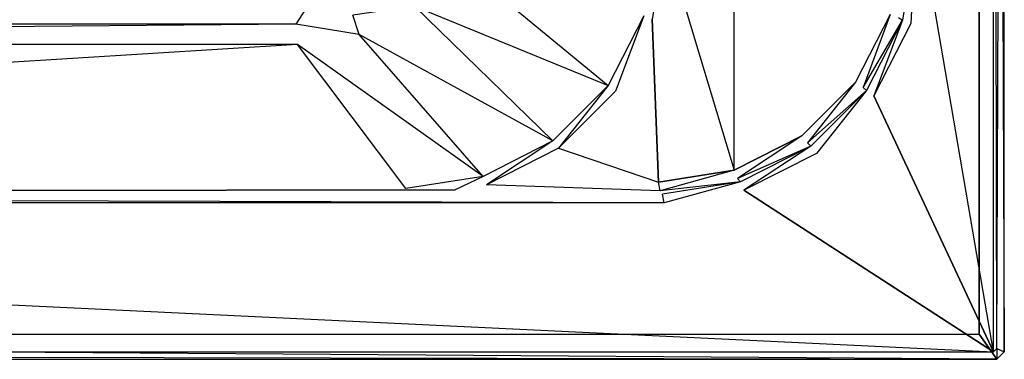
# Model space of a CAD drawing. Extents: x 0 to 1.4, y -0.7 to 0.
# Tile 3 of 7: x 1.01 to 1.4, y -0.7 to -0.57. Entities that reach past the tile are written whole.
import ezdxf

# ---------------------------------------------------------------- set-up
doc = ezdxf.new("R2010")
doc.units = 0
for name, color, linetype in [('L10_WANNE__N_BA147ARA2PWV__6___', 7, 'CONTINUOUS'), ('L12_WANNE__N_BA147ARA2PWV__9___', 7, 'CONTINUOUS'), ('L13_WANNE__N_BA147ARA2PWV__10__', 7, 'CONTINUOUS'), ('L4_WANNE__N_BA147ARA2PWV__9___R', 7, 'CONTINUOUS'), ('L5_WANNE__N_BA147ARA2PWV__1___R', 7, 'CONTINUOUS'), ('L6_WANNE__N_BA147ARA2PWV__2___R', 7, 'CONTINUOUS'), ('L7_WANNE__N_BA147ARA2PWV__3___R', 7, 'CONTINUOUS'), ('L8_WANNE__N_BA147ARA2PWV__4___R', 7, 'CONTINUOUS'), ('L9_WANNE__N_BA147ARA2PWV__5___R', 7, 'CONTINUOUS')]:
    doc.layers.add(name, color=color, linetype=linetype)

msp = doc.modelspace()

# ---------------------------------------------------------------- linework, layer by layer
at = {"layer": 'L10_WANNE__N_BA147ARA2PWV__6___', "color": 8}
for points, invisible_edges in [([(1.246034, -0.593644, 0.445), (1.257191, -0.563868, 0.442056), (1.243121, -0.591482, 0.442059), (1.246034, -0.593644, 0.445)], 13), ([(1.257191, -0.563868, 0.442056), (1.246034, -0.593644, 0.445), (1.260558, -0.56514, 0.445), (1.257191, -0.563868, 0.442056)], 14), ([(1.223414, -0.616265, 0.445), (1.243121, -0.591482, 0.442059), (1.221207, -0.613398, 0.442058), (1.223414, -0.616265, 0.445)], 13), ([(1.243121, -0.591482, 0.442059), (1.223414, -0.616265, 0.445), (1.246034, -0.593644, 0.445), (1.243121, -0.591482, 0.442059)], 14), ([(1.19491, -0.630789, 0.444999), (1.221207, -0.613398, 0.442058), (1.193592, -0.627467, 0.442056), (1.19491, -0.630789, 0.444999)], 13), ([(1.221207, -0.613398, 0.442058), (1.19491, -0.630789, 0.444999), (1.223414, -0.616265, 0.445), (1.221207, -0.613398, 0.442058)], 14), ([(1.18249, -0.632756, 0.445), (1.193592, -0.627467, 0.442056), (1.162981, -0.632314, 0.442051), (1.18249, -0.632756, 0.445)], 13), ([(1.193592, -0.627467, 0.442056), (1.18249, -0.632756, 0.445), (1.19491, -0.630789, 0.444999), (1.193592, -0.627467, 0.442056)], 14)]:
    msp.add_3dface(points, dxfattribs=dict(at, invisible_edges=invisible_edges))
at = {"layer": 'L12_WANNE__N_BA147ARA2PWV__9___', "color": 8}
for points, invisible_edges in [([(1.397, 0, 0.422), (1.39, -0.01, 0.422), (1.397, -0.7, 0.422), (1.397, 0, 0.422)], 15), ([(1.397, 0, 0.422), (1.397, -0.7, 0.422), (1.4, -0.697, 0.422), (1.397, 0, 0.422)], 15), ([(1.397, 0, 0.422), (1.4, -0.697, 0.422), (1.4, -0.003, 0.422), (1.397, 0, 0.422)], 15), ([(1.39, -0.69, 0.422), (1.397, -0.7, 0.422), (1.39, -0.01, 0.422), (1.39, -0.69, 0.422)], 10), ([(0.01, -0.69, 0.422), (0.003, -0.7, 0.422), (1.397, -0.7, 0.422), (0.01, -0.69, 0.422)], 10), ([(0.01, -0.69, 0.422), (1.397, -0.7, 0.422), (1.39, -0.69, 0.422), (0.01, -0.69, 0.422)], 13)]:
    msp.add_3dface(points, dxfattribs=dict(at, invisible_edges=invisible_edges))
at = {"layer": 'L13_WANNE__N_BA147ARA2PWV__10__', "color": 8}
for points, invisible_edges in [([(1.39, -0.01, 0.422), (1.39, -0.69, 0.425), (1.39, -0.69, 0.422), (1.39, -0.01, 0.422)], 13), ([(1.39, -0.69, 0.425), (1.39, -0.01, 0.422), (1.39, -0.01, 0.425), (1.39, -0.69, 0.425)], 14), ([(1.39, -0.69, 0.425), (0.01, -0.69, 0.422), (1.39, -0.69, 0.422), (1.39, -0.69, 0.425)], 13), ([(0.01, -0.69, 0.422), (1.39, -0.69, 0.425), (0.01, -0.69, 0.425), (0.01, -0.69, 0.422)], 14)]:
    msp.add_3dface(points, dxfattribs=dict(at, invisible_edges=invisible_edges))
at = {"layer": 'L4_WANNE__N_BA147ARA2PWV__9___R', "color": 8}
for points, invisible_edges in [([(1.397, 0, 0.425), (1.39, -0.01, 0.425), (1.397, -0.7, 0.425), (1.397, 0, 0.425)], 15), ([(1.397, 0, 0.425), (1.397, -0.7, 0.425), (1.4, -0.697, 0.425), (1.397, 0, 0.425)], 15), ([(1.397, 0, 0.425), (1.4, -0.697, 0.425), (1.4, -0.003, 0.425), (1.397, 0, 0.425)], 10), ([(1.39, -0.69, 0.425), (1.397, -0.7, 0.425), (1.39, -0.01, 0.425), (1.39, -0.69, 0.425)], 10), ([(0.01, -0.69, 0.425), (0.003, -0.7, 0.425), (1.397, -0.7, 0.425), (0.01, -0.69, 0.425)], 10), ([(0.01, -0.69, 0.425), (1.397, -0.7, 0.425), (1.39, -0.69, 0.425), (0.01, -0.69, 0.425)], 13)]:
    msp.add_3dface(points, dxfattribs=dict(at, invisible_edges=invisible_edges))
at = {"layer": 'L5_WANNE__N_BA147ARA2PWV__1___R', "color": 8}
for points, invisible_edges in [([(1.362995, -0.56684, 0.46), (1.364514, -0.534714, 0.457054), (1.359628, -0.565568, 0.457057), (1.362995, -0.56684, 0.46)], 13), ([(1.364514, -0.534714, 0.457054), (1.362995, -0.56684, 0.46), (1.368001, -0.535236, 0.459999), (1.364514, -0.534714, 0.457054)], 14), ([(1.348359, -0.595564, 0.46), (1.359628, -0.565568, 0.457057), (1.345446, -0.593402, 0.457059), (1.348359, -0.595564, 0.46)], 13), ([(1.359628, -0.565568, 0.457057), (1.348359, -0.595564, 0.46), (1.362995, -0.56684, 0.46), (1.359628, -0.565568, 0.457057)], 14), ([(1.325563, -0.618358, 0.46), (1.345446, -0.593402, 0.457059), (1.323357, -0.615491, 0.457058), (1.325563, -0.618358, 0.46)], 13), ([(1.345446, -0.593402, 0.457059), (1.325563, -0.618358, 0.46), (1.348359, -0.595564, 0.46), (1.345446, -0.593402, 0.457059)], 14), ([(1.29684, -0.632992, 0.46), (1.323357, -0.615491, 0.457058), (1.295523, -0.629673, 0.457056), (1.29684, -0.632992, 0.46)], 13), ([(1.323357, -0.615491, 0.457058), (1.29684, -0.632992, 0.46), (1.325563, -0.618358, 0.46), (1.323357, -0.615491, 0.457058)], 14), ([(1.265236, -0.638, 0.46), (1.295523, -0.629673, 0.457056), (1.264668, -0.634559, 0.457051), (1.265236, -0.638, 0.46)], 13), ([(1.295523, -0.629673, 0.457056), (1.265236, -0.638, 0.46), (1.29684, -0.632992, 0.46), (1.295523, -0.629673, 0.457056)], 14), ([(1.265236, -0.638, 0.46), (0.165754, -0.63457, 0.457128), (0.164764, -0.638, 0.46), (1.265236, -0.638, 0.46)], 14), ([(1.265236, -0.638, 0.46), (1.264668, -0.634559, 0.457051), (0.165754, -0.63457, 0.457128), (1.265236, -0.638, 0.46)], 14)]:
    msp.add_3dface(points, dxfattribs=dict(at, invisible_edges=invisible_edges))
at = {"layer": 'L6_WANNE__N_BA147ARA2PWV__2___R', "color": 8}
for points, invisible_edges in [([(1.395757, -0.003, 0.46), (1.368001, -0.535236, 0.459999), (1.395757, -0.697, 0.46), (1.395757, -0.003, 0.46)], 10), ([(1.395757, -0.003, 0.46), (1.395757, -0.697, 0.46), (1.397, -0.695757, 0.46), (1.395757, -0.003, 0.46)], 11), ([(1.395757, -0.003, 0.46), (1.397, -0.695757, 0.46), (1.397, -0.004243, 0.46), (1.395757, -0.003, 0.46)], 15), ([(1.4, -0.003, 0.457), (1.397, -0.695757, 0.46), (1.4, -0.697, 0.457), (1.4, -0.003, 0.457)], 13), ([(1.397, -0.695757, 0.46), (1.4, -0.003, 0.457), (1.397, -0.004243, 0.46), (1.397, -0.695757, 0.46)], 14), ([(1.4, -0.003, 0.425), (1.4, -0.697, 0.457), (1.4, -0.697, 0.425), (1.4, -0.003, 0.425)], 13), ([(1.4, -0.697, 0.457), (1.4, -0.003, 0.425), (1.4, -0.003, 0.457), (1.4, -0.697, 0.457)], 14), ([(1.362995, -0.56684, 0.46), (1.395757, -0.697, 0.46), (1.368001, -0.535236, 0.459999), (1.362995, -0.56684, 0.46)], 13), ([(1.348359, -0.595564, 0.46), (1.395757, -0.697, 0.46), (1.362995, -0.56684, 0.46), (1.348359, -0.595564, 0.46)], 10), ([(1.325563, -0.618358, 0.46), (1.395757, -0.697, 0.46), (1.348359, -0.595564, 0.46), (1.325563, -0.618358, 0.46)], 13), ([(1.29684, -0.632992, 0.46), (1.395757, -0.697, 0.46), (1.325563, -0.618358, 0.46), (1.29684, -0.632992, 0.46)], 10), ([(1.265236, -0.638, 0.46), (1.395757, -0.697, 0.46), (1.29684, -0.632992, 0.46), (1.265236, -0.638, 0.46)], 13), ([(0.164764, -0.638, 0.46), (0.004243, -0.697, 0.46), (1.395757, -0.697, 0.46), (0.164764, -0.638, 0.46)], 13), ([(0.164764, -0.638, 0.46), (1.395757, -0.697, 0.46), (1.265236, -0.638, 0.46), (0.164764, -0.638, 0.46)], 10), ([(1.397, -0.7, 0.457), (0.004243, -0.697, 0.46), (0.003, -0.7, 0.457), (1.397, -0.7, 0.457)], 13), ([(0.004243, -0.697, 0.46), (1.397, -0.7, 0.457), (1.395757, -0.697, 0.46), (0.004243, -0.697, 0.46)], 14), ([(1.397, -0.7, 0.457), (1.397, -0.695757, 0.46), (1.395757, -0.697, 0.46), (1.397, -0.7, 0.457)], 13), ([(1.397, -0.695757, 0.46), (1.397, -0.7, 0.457), (1.4, -0.697, 0.457), (1.397, -0.695757, 0.46)], 14), ([(1.4, -0.697, 0.425), (1.397, -0.7, 0.457), (1.397, -0.7, 0.425), (1.4, -0.697, 0.425)], 13), ([(1.397, -0.7, 0.457), (1.4, -0.697, 0.425), (1.4, -0.697, 0.457), (1.397, -0.7, 0.457)], 14), ([(1.397, -0.7, 0.457), (0.003, -0.7, 0.425), (1.397, -0.7, 0.425), (1.397, -0.7, 0.457)], 13), ([(0.003, -0.7, 0.425), (1.397, -0.7, 0.457), (0.003, -0.7, 0.457), (0.003, -0.7, 0.425)], 14)]:
    msp.add_3dface(points, dxfattribs=dict(at, invisible_edges=invisible_edges))
at = {"layer": 'L7_WANNE__N_BA147ARA2PWV__3___R', "color": 8}
for points, invisible_edges in [([(1.344033, -0.592235, 0.447941), (1.354781, -0.563263, 0.444999), (1.34112, -0.590074, 0.445), (1.344033, -0.592235, 0.447941)], 13), ([(1.354781, -0.563263, 0.444999), (1.344033, -0.592235, 0.447941), (1.358147, -0.564535, 0.447943), (1.354781, -0.563263, 0.444999)], 14), ([(1.32205, -0.614218, 0.447942), (1.34112, -0.590074, 0.445), (1.319843, -0.61135, 0.445), (1.32205, -0.614218, 0.447942)], 13), ([(1.34112, -0.590074, 0.445), (1.32205, -0.614218, 0.447942), (1.344033, -0.592235, 0.447941), (1.34112, -0.590074, 0.445)], 14), ([(1.29435, -0.628333, 0.447944), (1.319843, -0.61135, 0.445), (1.293032, -0.625011, 0.445001), (1.29435, -0.628333, 0.447944)], 13), ([(1.319843, -0.61135, 0.445), (1.29435, -0.628333, 0.447944), (1.32205, -0.614218, 0.447942), (1.319843, -0.61135, 0.445)], 14), ([(1.263644, -0.633197, 0.447949), (1.293032, -0.625011, 0.445001), (1.263076, -0.629755, 0.445001), (1.263644, -0.633197, 0.447949)], 13), ([(1.293032, -0.625011, 0.445001), (1.263644, -0.633197, 0.447949), (1.29435, -0.628333, 0.447944), (1.293032, -0.625011, 0.445001)], 14), ([(1.263644, -0.633197, 0.447949), (1.19491, -0.630789, 0.444999), (1.18249, -0.632756, 0.445), (1.263644, -0.633197, 0.447949)], 14), ([(1.263644, -0.633197, 0.447949), (1.263076, -0.629755, 0.445001), (1.19491, -0.630789, 0.444999), (1.263644, -0.633197, 0.447949)], 14)]:
    msp.add_3dface(points, dxfattribs=dict(at, invisible_edges=invisible_edges))
at = {"layer": 'L8_WANNE__N_BA147ARA2PWV__4___R', "color": 8}
for points, invisible_edges in [([(1.293032, -0.074988, 0.444999), (1.265525, -0.166221, 0.445), (1.293032, -0.625011, 0.445001), (1.293032, -0.074988, 0.444999)], 10), ([(1.293032, -0.074988, 0.444999), (1.293032, -0.625011, 0.445001), (1.319843, -0.61135, 0.445), (1.293032, -0.074988, 0.444999)], 13), ([(1.293032, -0.074988, 0.444999), (1.319843, -0.61135, 0.445), (1.319843, -0.088649, 0.444999), (1.293032, -0.074988, 0.444999)], 15), ([(1.319843, -0.088649, 0.444999), (1.319843, -0.61135, 0.445), (1.34112, -0.590074, 0.445), (1.319843, -0.088649, 0.444999)], 15), ([(1.319843, -0.088649, 0.444999), (1.34112, -0.590074, 0.445), (1.34112, -0.109926, 0.445), (1.319843, -0.088649, 0.444999)], 15), ([(1.34112, -0.109926, 0.445), (1.34112, -0.590074, 0.445), (1.35478, -0.136737, 0.445), (1.34112, -0.109926, 0.445)], 15), ([(1.35478, -0.136737, 0.445), (1.34112, -0.590074, 0.445), (1.354781, -0.563263, 0.444999), (1.35478, -0.136737, 0.445)], 15), ([(1.265525, -0.533779, 0.445), (1.293032, -0.625011, 0.445001), (1.265525, -0.166221, 0.445), (1.265525, -0.533779, 0.445)], 10), ([(1.260558, -0.56514, 0.445), (1.263076, -0.629755, 0.445001), (1.265525, -0.533779, 0.445), (1.260558, -0.56514, 0.445)], 10), ([(1.265525, -0.533779, 0.445), (1.263076, -0.629755, 0.445001), (1.293032, -0.625011, 0.445001), (1.265525, -0.533779, 0.445)], 13), ([(1.246034, -0.593644, 0.445), (1.263076, -0.629755, 0.445001), (1.260558, -0.56514, 0.445), (1.246034, -0.593644, 0.445)], 13), ([(1.223414, -0.616265, 0.445), (1.263076, -0.629755, 0.445001), (1.246034, -0.593644, 0.445), (1.223414, -0.616265, 0.445)], 10), ([(1.263076, -0.629755, 0.445001), (1.223414, -0.616265, 0.445), (1.19491, -0.630789, 0.444999), (1.263076, -0.629755, 0.445001)], 13)]:
    msp.add_3dface(points, dxfattribs=dict(at, invisible_edges=invisible_edges))
at = {"layer": 'L9_WANNE__N_BA147ARA2PWV__5___R', "color": 8}
for points, invisible_edges in [([(1.364514, -0.534714, 0.457054), (1.358147, -0.564535, 0.447943), (1.359628, -0.565568, 0.457057), (1.364514, -0.534714, 0.457054)], 13), ([(0.270633, -0.567112, 0.03), (1.117639, -0.54515, 0.008038), (0.272361, -0.54515, 0.008038), (0.270633, -0.567112, 0.03)], 13), ([(1.117639, -0.54515, 0.008038), (0.270633, -0.567112, 0.03), (1.119367, -0.567112, 0.03), (1.117639, -0.54515, 0.008038)], 14), ([(1.119367, -0.567112, 0.03), (1.135026, -0.542396, 0.008038), (1.117639, -0.54515, 0.008038), (1.119367, -0.567112, 0.03)], 13), ([(1.135026, -0.542396, 0.008038), (1.119367, -0.567112, 0.03), (1.141898, -0.563544, 0.03), (1.135026, -0.542396, 0.008038)], 14), ([(1.166435, -0.560063, 0.06), (1.243121, -0.591482, 0.442059), (1.183912, -0.542585, 0.06), (1.166435, -0.560063, 0.06)], 14), ([(1.257191, -0.563868, 0.442056), (1.183912, -0.542585, 0.06), (1.243121, -0.591482, 0.442059), (1.257191, -0.563868, 0.442056)], 13), ([(1.166435, -0.560063, 0.06), (1.141898, -0.563544, 0.03), (1.144412, -0.571283, 0.06), (1.166435, -0.560063, 0.06)], 14), ([(1.144412, -0.571283, 0.06), (1.221207, -0.613398, 0.442058), (1.166435, -0.560063, 0.06), (1.144412, -0.571283, 0.06)], 13), ([(1.243121, -0.591482, 0.442059), (1.166435, -0.560063, 0.06), (1.221207, -0.613398, 0.442058), (1.243121, -0.591482, 0.442059)], 13), ([(1.119367, -0.567112, 0.03), (1.144412, -0.571283, 0.06), (1.141898, -0.563544, 0.03), (1.119367, -0.567112, 0.03)], 13), ([(1.344033, -0.592235, 0.447941), (1.359628, -0.565568, 0.457057), (1.358147, -0.564535, 0.447943), (1.344033, -0.592235, 0.447941)], 14), ([(0.27, -0.57515, 0.06), (1.119367, -0.567112, 0.03), (0.270633, -0.567112, 0.03), (0.27, -0.57515, 0.06)], 13), ([(1.119367, -0.567112, 0.03), (0.27, -0.57515, 0.06), (1.12, -0.57515, 0.06), (1.119367, -0.567112, 0.03)], 14), ([(1.144412, -0.571283, 0.06), (1.119367, -0.567112, 0.03), (1.12, -0.57515, 0.06), (1.144412, -0.571283, 0.06)], 14), ([(1.359628, -0.565568, 0.457057), (1.344033, -0.592235, 0.447941), (1.345446, -0.593402, 0.457059), (1.359628, -0.565568, 0.457057)], 13), ([(1.12, -0.57515, 0.06), (1.193592, -0.627467, 0.442056), (1.144412, -0.571283, 0.06), (1.12, -0.57515, 0.06)], 13), ([(1.221207, -0.613398, 0.442058), (1.144412, -0.571283, 0.06), (1.193592, -0.627467, 0.442056), (1.221207, -0.613398, 0.442058)], 14), ([(0.165754, -0.63457, 0.457128), (1.12, -0.57515, 0.06), (0.27, -0.57515, 0.06), (0.165754, -0.63457, 0.457128)], 13), ([(1.12, -0.57515, 0.06), (0.165754, -0.63457, 0.457128), (1.162981, -0.632314, 0.442051), (1.12, -0.57515, 0.06)], 10), ([(1.193592, -0.627467, 0.442056), (1.12, -0.57515, 0.06), (1.162981, -0.632314, 0.442051), (1.193592, -0.627467, 0.442056)], 14), ([(1.32205, -0.614218, 0.447942), (1.345446, -0.593402, 0.457059), (1.344033, -0.592235, 0.447941), (1.32205, -0.614218, 0.447942)], 13), ([(1.345446, -0.593402, 0.457059), (1.32205, -0.614218, 0.447942), (1.323357, -0.615491, 0.457058), (1.345446, -0.593402, 0.457059)], 14), ([(1.29435, -0.628333, 0.447944), (1.323357, -0.615491, 0.457058), (1.32205, -0.614218, 0.447942), (1.29435, -0.628333, 0.447944)], 13), ([(1.323357, -0.615491, 0.457058), (1.29435, -0.628333, 0.447944), (1.295523, -0.629673, 0.457056), (1.323357, -0.615491, 0.457058)], 14), ([(1.263644, -0.633197, 0.447949), (1.295523, -0.629673, 0.457056), (1.29435, -0.628333, 0.447944), (1.263644, -0.633197, 0.447949)], 13), ([(1.295523, -0.629673, 0.457056), (1.263644, -0.633197, 0.447949), (1.264668, -0.634559, 0.457051), (1.295523, -0.629673, 0.457056)], 14), ([(1.162981, -0.632314, 0.442051), (0.165754, -0.63457, 0.457128), (1.18249, -0.632756, 0.445), (1.162981, -0.632314, 0.442051)], 13), ([(1.18249, -0.632756, 0.445), (0.165754, -0.63457, 0.457128), (1.263644, -0.633197, 0.447949), (1.18249, -0.632756, 0.445)], 14), ([(1.263644, -0.633197, 0.447949), (0.165754, -0.63457, 0.457128), (1.264668, -0.634559, 0.457051), (1.263644, -0.633197, 0.447949)], 15)]:
    msp.add_3dface(points, dxfattribs=dict(at, invisible_edges=invisible_edges))

doc.saveas('drawing.dxf')
